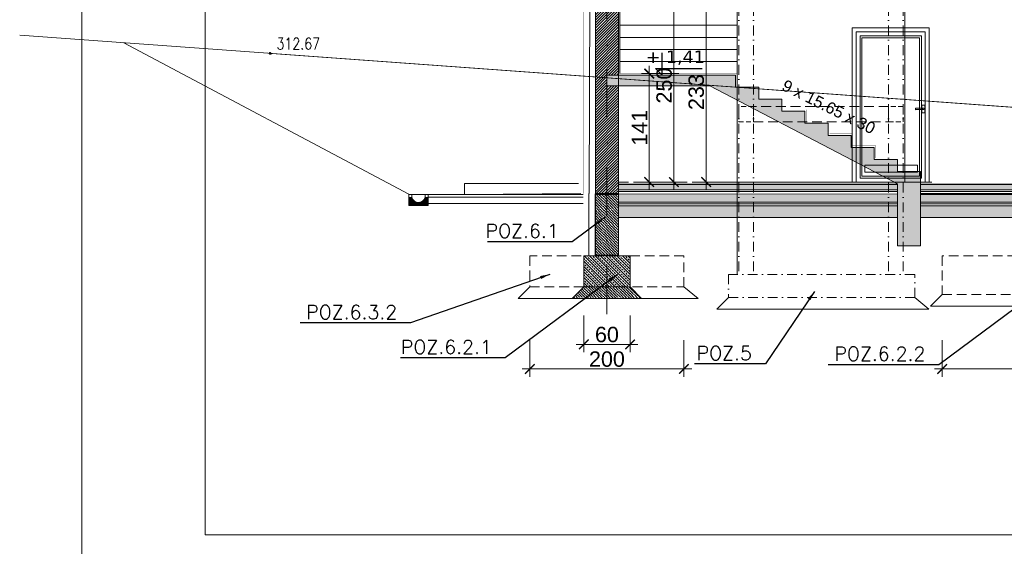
# Model space of a CAD drawing. Extents: x 4615668 to 9294084, y 5325188 to 10688993.
# Tile 207 of 256: x 4637042 to 4638320, y 5326677 to 5327361. Entities that reach past the tile are written whole.
import ezdxf
from ezdxf.lldxf.tags import DXFTag

# ---------------------------------------------------------------- set-up
doc = ezdxf.new("R2010")
doc.units = 0
doc.header["$MEASUREMENT"] = 0
doc.linetypes.add('DASHDOT', pattern=[25.4, 12.7, -6.35, 0, -6.35])
doc.linetypes.add('DASHED', pattern=[19.05, 12.7, -6.35])
for name, color, linetype in [('_', 7, 'Continuous'), ('DIM', 7, 'Continuous'), ('sciany', 1, 'Continuous'), ('TEXT', 7, 'Continuous')]:
    doc.layers.add(name, color=color, linetype=linetype)
for name, color, linetype, lineweight in [('hatch', 253, 'Continuous', 0), ('K-OPISY', 252, 'Continuous', 15), ('obrys', 252, 'Continuous', 100), ('ocieplenie', 214, 'Continuous', 13), ('Osie', 175, 'DASHDOT', 9), ('posadzka', 94, 'Continuous', 15), ('sciany - mur', 1, 'Continuous', 30), ('tynk', 252, 'Continuous', 5), ('Wymiar', 7, 'Continuous', 9)]:
    doc.layers.add(name, color=color, linetype=linetype, lineweight=lineweight)
doc.styles.add('Arial Narrow 20', font='arial.ttf', dxfattribs={"height": 20})
doc.styles.add('ARIAL_WYM50', font='arial.ttf', dxfattribs={"height": 15})
doc.styles.add('janusz', font='txt', dxfattribs={"height": 10})
doc.styles.add('Simplex', font='simplex.shx')
doc.styles.add('WYMIAR-100', font='ROMANS.shx', dxfattribs={"width": 0.8, "height": 15})
doc.linetypes.add('BATTING', pattern='A,0.00254,-2.54,[134,ltypeshp.shx,S=2.54,R=0,X=-2.54,Y=0],-5.08,[134,ltypeshp.shx,S=2.54,R=180,X=2.54,Y=0],-2.54', length=10.16254)
tags = doc.linetypes.add('DASH', pattern=[15, 10, -5]).pattern_tags.tags
tags[6:7] = [DXFTag(74, 4), DXFTag(75, 0), DXFTag(340, '0'), DXFTag(46, 0.0), DXFTag(50, 0.0), DXFTag(44, 0.0), DXFTag(45, 0.0)]
tags[4:5] = [DXFTag(74, 4), DXFTag(75, 0), DXFTag(340, '0'), DXFTag(46, 0.0), DXFTag(50, 0.0), DXFTag(44, 0.0), DXFTag(45, 0.0)]
doc.dimstyles.new('1do100 ok', dxfattribs={"dimscale": 0.5, "dimtxt": 12, "dimasz": 25, "dimexe": 20, "dimexo": 0, "dimgap": 5, "dimtad": 1, "dimdec": 0, "dimzin": 9, "dimtxsty": 'Arial Narrow 20', "dimblk": 'ARCHTICK', "dimcen": 3, "dimdle": 20, "dimclrd": 256, "dimclre": 256, "dimclrt": 256, "dimadec": 0, "dimazin": 2, "dimtfac": 1, "dimtdec": 0, "dimtix": 1, "dimtmove": 2, "dimatfit": 3, "dimldrblk": 'NONE', "dimfxl": 0, "dimtvp": 1, "dimtolj": 1, "dimtzin": 0, "dimlwd": 5, "dimlwe": 5, "dimarcsym": 0})
doc.dimstyles.new('1do50', dxfattribs={"dimscale": 5, "dimtxt": 2.5, "dimasz": 2.5, "dimexe": 2.5, "dimexo": 0.5, "dimgap": 1, "dimtad": 1, "dimdec": 1, "dimrnd": 0.5, "dimzin": 12, "dimdsep": 46, "dimtxsty": 'Simplex', "dimblk": 'OBLIQUE', "dimcen": 0.5, "dimdle": 2.5, "dimclrd": 256, "dimclre": 256, "dimclrt": 256, "dimadec": 1, "dimazin": 3, "dimtfac": 1, "dimtdec": 1, "dimtix": 1, "dimtmove": 0, "dimatfit": 3, "dimfxl": 0, "dimtolj": 1, "dimtzin": 0, "dimarcsym": 0})
pattern_1 = [(135, (-14511.8113, -5502.5394), (-4.8613591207, 1.3258252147), [6.25, -1.25, 0, -1.25])]
pattern_2 = [(135, (-17043.35, -5502.5394), (-3.535533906, -3.535533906), []), (135, (-17043.35, -5499.004), (-3.535533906, -3.535533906), [2.5, -1.25])]

# ---------------------------------------------------------------- blocks, each defined once
blk = doc.blocks.new('G$C3B9EC012')
at = {"layer": 'hatch', "lineweight": 0, "ltscale": 40, "transparency": 33554687}
h = blk.add_hatch(dxfattribs=at)
h.set_pattern_fill('ANSI31', color=256, scale=0.01)
h.set_pattern_definition([(45, (-4656707.9052002, -5332420.1342965), (-0.00088388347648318, 0.00088388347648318), [])])
edge = h.paths.add_edge_path()
edge.add_arc((1.2, 247.4), 1.23, 0, 360)
at = {"layer": 'Wymiar', "lineweight": 0, "ltscale": 40, "const_width": 1}
blk.add_lwpolyline([(1.2, 247.4), (1.2, 247.4), (2300.2, 80.4), (2855.2, 1.4)], dxfattribs=at)
at = {"layer": 'Wymiar', "lineweight": 0, "ltscale": 40}
blk.add_circle((1.2, 247.4), 1.23, dxfattribs=at)
at = {"layer": 'TEXT', "lineweight": 0, "ltscale": 40, "insert": (9.4, 267.5), "char_height": 15, "width": 99.898, "attachment_point": 1, "style": 'WYMIAR-100'}
blk.add_mtext('312.67', dxfattribs=at)
blk = doc.blocks.new('G$C05E77418')
at = {"layer": 'obrys', "lineweight": 15, "ltscale": 2}
for p, q in [((94.9, 194.9), (5.1, 194.9)), ((94.9, 194.9), (5.1, 194.9)), ((5.1, 194.9), (94.9, 194.9)), ((5.1, 194.9), (94.9, 194.9)), ((5.1, 194.9), (5.1, 0)), ((5.1, 194.9), (5.1, 0)), ((5.1, 0), (5.1, 194.9)), ((5.1, 0), (5.1, 194.9)), ((94.9, 0), (94.9, 194.9)), ((94.9, 0), (94.9, 194.9)), ((94.9, 194.9), (94.9, 0)), ((94.9, 194.9), (94.9, 0)), ((89.8, 189.8), (10.2, 189.8)), ((89.8, 189.8), (10.2, 189.8)), ((10.2, 189.8), (89.8, 189.8)), ((10.2, 189.8), (89.8, 189.8)), ((10.2, 189.8), (10.2, 5.1)), ((10.2, 189.8), (10.2, 5.1)), ((10.2, 5.1), (10.2, 189.8)), ((10.2, 5.1), (10.2, 189.8)), ((87.3, 187.3), (12.7, 187.3)), ((87.3, 187.3), (12.7, 187.3)), ((12.7, 187.3), (87.3, 187.3)), ((12.7, 187.3), (87.3, 187.3)), ((12.7, 187.3), (12.7, 7.6)), ((12.7, 187.3), (12.7, 7.6)), ((12.7, 7.6), (12.7, 187.3)), ((12.7, 7.6), (12.7, 187.3)), ((87.3, 7.6), (87.3, 187.3)), ((87.3, 7.6), (87.3, 187.3)), ((87.3, 187.3), (87.3, 7.6)), ((87.3, 187.3), (87.3, 7.6)), ((89.8, 5.1), (89.8, 189.8)), ((89.8, 5.1), (89.8, 189.8)), ((89.8, 189.8), (89.8, 5.1)), ((89.8, 189.8), (89.8, 5.1)), ((82.3, 96), (82.3, 93.9)), ((82.3, 96), (82.3, 93.9)), ((92.3, 96), (82.3, 95.9)), ((92.3, 96), (82.3, 95.9)), ((92.3, 96), (82.3, 96)), ((92.3, 96), (82.3, 96)), ((82.3, 95.9), (82.3, 94.1)), ((82.3, 95.9), (82.3, 94.1)), ((82.3, 94.1), (92.3, 94)), ((82.3, 94.1), (92.3, 94)), ((82.3, 93.9), (92.3, 94)), ((82.3, 93.9), (92.3, 94)), ((90.3, 100), (90.3, 90)), ((90.3, 100), (90.3, 90)), ((90.3, 100), (90.3, 90)), ((90.3, 100), (90.3, 90)), ((94.3, 100), (90.3, 100)), ((94.3, 100), (90.3, 100)), ((94.3, 100), (90.3, 100)), ((94.3, 100), (90.3, 100)), ((90.3, 90), (94.3, 90)), ((90.3, 90), (94.3, 90)), ((90.3, 90), (94.3, 90)), ((90.3, 90), (94.3, 90)), ((91.4, 95.3), (91.3, 95.2)), ((91.4, 95.3), (91.3, 95.2)), ((91.4, 95.3), (91.3, 95.2)), ((91.4, 95.3), (91.3, 95.2)), ((91.3, 95.2), (91.3, 95)), ((91.3, 95.2), (91.3, 95)), ((91.3, 95.2), (91.3, 95)), ((91.3, 95.2), (91.3, 95)), ((91.3, 95), (91.3, 94.8)), ((91.3, 95), (91.3, 94.8)), ((91.3, 95), (91.3, 94.8)), ((91.3, 95), (91.3, 94.8)), ((91.3, 94.8), (91.4, 94.7)), ((91.3, 94.8), (91.4, 94.7)), ((91.3, 94.8), (91.4, 94.7)), ((91.3, 94.8), (91.4, 94.7)), ((91.5, 95.5), (91.4, 95.3)), ((91.5, 95.5), (91.4, 95.3)), ((91.5, 95.5), (91.4, 95.3)), ((91.5, 95.5), (91.4, 95.3)), ((91.4, 94.7), (91.5, 94.5)), ((91.4, 94.7), (91.5, 94.5)), ((91.4, 94.7), (91.5, 94.5)), ((91.4, 94.7), (91.5, 94.5)), ((91.6, 95.6), (91.5, 95.5)), ((91.6, 95.6), (91.5, 95.5)), ((91.6, 95.6), (91.5, 95.5)), ((91.6, 95.6), (91.5, 95.5)), ((91.5, 94.5), (91.6, 94.4)), ((91.5, 94.5), (91.6, 94.4)), ((91.5, 94.5), (91.6, 94.4)), ((91.5, 94.5), (91.6, 94.4)), ((91.7, 95.8), (91.6, 95.6)), ((91.7, 95.8), (91.6, 95.6)), ((91.7, 95.8), (91.6, 95.6)), ((91.7, 95.8), (91.6, 95.6)), ((91.6, 94.4), (91.7, 94.2)), ((91.6, 94.4), (91.7, 94.2)), ((91.6, 94.4), (91.7, 94.2)), ((91.6, 94.4), (91.7, 94.2)), ((91.8, 95.9), (91.7, 95.8)), ((91.8, 95.9), (91.7, 95.8)), ((91.8, 95.9), (91.7, 95.8)), ((91.8, 95.9), (91.7, 95.8)), ((91.7, 94.2), (91.8, 94.1)), ((91.7, 94.2), (91.8, 94.1)), ((91.7, 94.2), (91.8, 94.1)), ((91.7, 94.2), (91.8, 94.1)), ((92, 95.9), (91.8, 95.9)), ((92, 95.9), (91.8, 95.9)), ((92, 95.9), (91.8, 95.9)), ((92, 95.9), (91.8, 95.9)), ((91.8, 94.1), (92, 94.1)), ((91.8, 94.1), (92, 94.1)), ((91.8, 94.1), (92, 94.1)), ((91.8, 94.1), (92, 94.1)), ((92.1, 96), (92, 95.9)), ((92.1, 96), (92, 95.9)), ((92.1, 96), (92, 95.9)), ((92.1, 96), (92, 95.9)), ((92, 94.1), (92.1, 94)), ((92, 94.1), (92.1, 94)), ((92, 94.1), (92.1, 94)), ((92, 94.1), (92.1, 94)), ((92.3, 96), (92.1, 96)), ((92.3, 96), (92.1, 96)), ((92.3, 96), (92.1, 96)), ((92.3, 96), (92.1, 96)), ((92.1, 94), (92.3, 94)), ((92.1, 94), (92.3, 94)), ((92.1, 94), (92.3, 94)), ((92.1, 94), (92.3, 94)), ((92.5, 96), (92.3, 96)), ((92.5, 96), (92.3, 96)), ((92.5, 96), (92.3, 96)), ((92.5, 96), (92.3, 96)), ((92.5, 96), (92.3, 96)), ((92.5, 96), (92.3, 96)), ((92.5, 96), (92.3, 96)), ((92.5, 96), (92.3, 96)), ((92.3, 94), (92.5, 94)), ((92.3, 94), (92.5, 94)), ((92.3, 94), (92.5, 94)), ((92.3, 94), (92.5, 94)), ((92.3, 94), (92.5, 94)), ((92.3, 94), (92.5, 94)), ((92.3, 94), (92.5, 94)), ((92.3, 94), (92.5, 94)), ((92.7, 95.9), (92.5, 96)), ((92.7, 95.9), (92.5, 96)), ((92.7, 95.9), (92.5, 96)), ((92.7, 95.9), (92.5, 96)), ((92.7, 95.9), (92.5, 96)), ((92.7, 95.9), (92.5, 96)), ((92.7, 95.9), (92.5, 96)), ((92.7, 95.9), (92.5, 96)), ((92.5, 94), (92.7, 94.1)), ((92.5, 94), (92.7, 94.1)), ((92.5, 94), (92.7, 94.1)), ((92.5, 94), (92.7, 94.1)), ((92.5, 94), (92.7, 94.1)), ((92.5, 94), (92.7, 94.1)), ((92.5, 94), (92.7, 94.1)), ((92.5, 94), (92.7, 94.1)), ((92.8, 95.9), (92.7, 95.9)), ((92.8, 95.9), (92.7, 95.9)), ((92.8, 95.9), (92.7, 95.9)), ((92.8, 95.9), (92.7, 95.9)), ((92.8, 95.9), (92.7, 95.9)), ((92.8, 95.9), (92.7, 95.9)), ((92.8, 95.9), (92.7, 95.9)), ((92.8, 95.9), (92.7, 95.9)), ((92.7, 94.1), (92.8, 94.1)), ((92.7, 94.1), (92.8, 94.1)), ((92.7, 94.1), (92.8, 94.1)), ((92.7, 94.1), (92.8, 94.1)), ((92.7, 94.1), (92.8, 94.1)), ((92.7, 94.1), (92.8, 94.1)), ((92.7, 94.1), (92.8, 94.1)), ((92.7, 94.1), (92.8, 94.1)), ((93, 95.8), (92.8, 95.9)), ((93, 95.8), (92.8, 95.9)), ((93, 95.8), (92.8, 95.9)), ((93, 95.8), (92.8, 95.9)), ((93, 95.8), (92.8, 95.9)), ((93, 95.8), (92.8, 95.9)), ((93, 95.8), (92.8, 95.9)), ((93, 95.8), (92.8, 95.9)), ((92.8, 94.1), (93, 94.2)), ((92.8, 94.1), (93, 94.2)), ((92.8, 94.1), (93, 94.2)), ((92.8, 94.1), (93, 94.2)), ((92.8, 94.1), (93, 94.2)), ((92.8, 94.1), (93, 94.2)), ((92.8, 94.1), (93, 94.2)), ((92.8, 94.1), (93, 94.2)), ((93.1, 95.6), (93, 95.8)), ((93.1, 95.6), (93, 95.8)), ((93.1, 95.6), (93, 95.8)), ((93.1, 95.6), (93, 95.8)), ((93.1, 95.6), (93, 95.8)), ((93.1, 95.6), (93, 95.8)), ((93.1, 95.6), (93, 95.8)), ((93.1, 95.6), (93, 95.8)), ((93, 94.2), (93.1, 94.4)), ((93, 94.2), (93.1, 94.4)), ((93, 94.2), (93.1, 94.4)), ((93, 94.2), (93.1, 94.4)), ((93, 94.2), (93.1, 94.4)), ((93, 94.2), (93.1, 94.4)), ((93, 94.2), (93.1, 94.4)), ((93, 94.2), (93.1, 94.4)), ((93.2, 95.5), (93.1, 95.6)), ((93.2, 95.5), (93.1, 95.6)), ((93.2, 95.5), (93.1, 95.6)), ((93.2, 95.5), (93.1, 95.6)), ((93.2, 95.5), (93.1, 95.6)), ((93.2, 95.5), (93.1, 95.6)), ((93.2, 95.5), (93.1, 95.6)), ((93.2, 95.5), (93.1, 95.6)), ((93.1, 94.4), (93.2, 94.5)), ((93.1, 94.4), (93.2, 94.5)), ((93.1, 94.4), (93.2, 94.5)), ((93.1, 94.4), (93.2, 94.5)), ((93.1, 94.4), (93.2, 94.5)), ((93.1, 94.4), (93.2, 94.5)), ((93.1, 94.4), (93.2, 94.5)), ((93.1, 94.4), (93.2, 94.5)), ((93.3, 95.3), (93.2, 95.5)), ((93.3, 95.3), (93.2, 95.5)), ((93.3, 95.3), (93.2, 95.5)), ((93.3, 95.3), (93.2, 95.5)), ((93.3, 95.3), (93.2, 95.5)), ((93.3, 95.3), (93.2, 95.5)), ((93.3, 95.3), (93.2, 95.5)), ((93.3, 95.3), (93.2, 95.5)), ((93.2, 94.5), (93.3, 94.7)), ((93.2, 94.5), (93.3, 94.7)), ((93.2, 94.5), (93.3, 94.7)), ((93.2, 94.5), (93.3, 94.7)), ((93.2, 94.5), (93.3, 94.7)), ((93.2, 94.5), (93.3, 94.7)), ((93.2, 94.5), (93.3, 94.7)), ((93.2, 94.5), (93.3, 94.7)), ((93.3, 95.2), (93.3, 95.3)), ((93.3, 95.2), (93.3, 95.3)), ((93.3, 95.2), (93.3, 95.3)), ((93.3, 95.2), (93.3, 95.3)), ((93.3, 95.2), (93.3, 95.3)), ((93.3, 95.2), (93.3, 95.3)), ((93.3, 95.2), (93.3, 95.3)), ((93.3, 95.2), (93.3, 95.3)), ((93.3, 95), (93.3, 95.2)), ((93.3, 95), (93.3, 95.2)), ((93.3, 95), (93.3, 95.2)), ((93.3, 95), (93.3, 95.2)), ((93.3, 95), (93.3, 95.2)), ((93.3, 95), (93.3, 95.2)), ((93.3, 95), (93.3, 95.2)), ((93.3, 95), (93.3, 95.2)), ((93.3, 94.8), (93.3, 95)), ((93.3, 94.8), (93.3, 95)), ((93.3, 94.8), (93.3, 95)), ((93.3, 94.8), (93.3, 95)), ((93.3, 94.8), (93.3, 95)), ((93.3, 94.8), (93.3, 95)), ((93.3, 94.8), (93.3, 95)), ((93.3, 94.7), (93.3, 94.8)), ((93.3, 94.7), (93.3, 94.8)), ((93.3, 94.7), (93.3, 94.8)), ((93.3, 94.7), (93.3, 94.8)), ((93.3, 94.7), (93.3, 94.8)), ((93.3, 94.7), (93.3, 94.8)), ((93.3, 94.7), (93.3, 94.8)), ((93.3, 94.7), (93.3, 94.8)), ((94.3, 90), (94.3, 100)), ((94.3, 90), (94.3, 100)), ((94.3, 90), (94.3, 100)), ((94.3, 90), (94.3, 100)), ((10.2, 5.1), (89.8, 5.1)), ((10.2, 5.1), (89.8, 5.1)), ((89.8, 5.1), (10.2, 5.1)), ((89.8, 5.1), (10.2, 5.1)), ((12.7, 7.6), (87.3, 7.6)), ((12.7, 7.6), (87.3, 7.6)), ((87.3, 7.6), (12.7, 7.6)), ((87.3, 7.6), (12.7, 7.6))]:
    blk.add_line(p, q, dxfattribs=at)
for points in [[(100, 0), (0, 0), (0, 200), (100, 200)], [(84.9, 21.8), (16.5, 21.8), (16.5, 12.9), (84.9, 12.9)]]:
    blk.add_lwpolyline(points, close=True, dxfattribs=at)
blk = doc.blocks.new('_ArchTick')
at = {"color": 0, "linetype": 'ByBlock', "const_width": 0.15}
blk.add_lwpolyline([(-0.5, -0.5), (0.5, 0.5)], dxfattribs=at)
blk = doc.blocks.new('*D5637')
at = {"layer": 'Defpoints', "color": 0}
for p in [(4637932.5, 5327383.4), (4637976.3, 5327383.4), (4638225.4, 5327150)]:
    blk.add_point(p, dxfattribs=at)
at = {"layer": 'DIM', "lineweight": 5, "ltscale": 40}
for p, q in [((4637932.5, 5327140), (4637932.5, 5327393.4)), ((4637976.3, 5327383.4), (4637922.5, 5327383.4)), ((4638225.4, 5327150), (4637922.5, 5327150))]:
    blk.add_line(p, q, dxfattribs=at)
at = {"layer": 'DIM', "linetype": 'ByBlock', "lineweight": 5, "xscale": 12.5, "yscale": 12.5, "zscale": 12.5}
for p, rotation in [((4637932.5, 5327383.4), 90), ((4637932.5, 5327150), 270)]:
    blk.add_blockref('_ArchTick', p, dxfattribs=dict(at, rotation=rotation))
at = {"layer": 'DIM', "lineweight": 0, "ltscale": 40, "insert": (4637919.8, 5327266.7), "char_height": 20, "attachment_point": 5, "rotation": 90, "style": 'Arial Narrow 20'}
blk.add_mtext('\\A1;233', dxfattribs=at)
blk = doc.blocks.new('_None')
blk = doc.blocks.new('Z$W@#40D3745B')
at = {"layer": '_', "lineweight": 25, "ltscale": 4}
for p, q in [((8.1, 28.4), (8.1, 0)), ((8.1, 0), (0, 8.1)), ((0, 8.1), (60.8, 8.1))]:
    blk.add_line(p, q, dxfattribs=at)
blk = doc.blocks.new('*D5649')
at = {"layer": 'Defpoints', "color": 0}
for p in [(4637858.7, 5327290.8), (4637897.3, 5327290.8), (4637897.3, 5327150)]:
    blk.add_point(p, dxfattribs=at)
at = {"layer": 'DIM', "lineweight": 5, "ltscale": 40}
for p, q in [((4637897.3, 5327290.8), (4637848.7, 5327290.8)), ((4637858.7, 5327140), (4637858.7, 5327300.8)), ((4637897.3, 5327150), (4637848.7, 5327150))]:
    blk.add_line(p, q, dxfattribs=at)
at = {"layer": 'DIM', "linetype": 'ByBlock', "lineweight": 5, "xscale": 12.5, "yscale": 12.5, "zscale": 12.5}
for p, rotation in [((4637858.7, 5327290.8), 90), ((4637858.7, 5327150), 270)]:
    blk.add_blockref('_ArchTick', p, dxfattribs=dict(at, rotation=rotation))
at = {"layer": 'DIM', "lineweight": 0, "ltscale": 40, "insert": (4637846.1, 5327220.4), "char_height": 20, "attachment_point": 5, "rotation": 90, "style": 'Arial Narrow 20'}
blk.add_mtext('\\A1;141', dxfattribs=at)
blk = doc.blocks.new('*D5650')
at = {"layer": 'Defpoints', "color": 0}
for p in [(4637884, 5327400.4), (4637890.8, 5327400.4), (4637876.9, 5327150)]:
    blk.add_point(p, dxfattribs=at)
at = {"layer": 'DIM', "lineweight": 5, "ltscale": 40}
for p, q in [((4637890.8, 5327140), (4637890.8, 5327410.4)), ((4637884, 5327400.4), (4637900.8, 5327400.4)), ((4637876.9, 5327150), (4637900.8, 5327150))]:
    blk.add_line(p, q, dxfattribs=at)
at = {"layer": 'DIM', "linetype": 'ByBlock', "lineweight": 5, "xscale": 12.5, "yscale": 12.5, "zscale": 12.5}
for p, rotation in [((4637890.8, 5327400.4), 90), ((4637890.8, 5327150), 270)]:
    blk.add_blockref('_ArchTick', p, dxfattribs=dict(at, rotation=rotation))
at = {"layer": 'DIM', "lineweight": 0, "ltscale": 40, "insert": (4637878.1, 5327275.2), "char_height": 20, "attachment_point": 5, "rotation": 90, "style": 'Arial Narrow 20'}
blk.add_mtext('\\A1;250', dxfattribs=at)
blk = doc.blocks.new('_Oblique')
at = {"color": 0, "linetype": 'ByBlock', "lineweight": -2}
blk.add_line((-0.5, -0.5), (0.5, 0.5), dxfattribs=at)
blk = doc.blocks.new('*D5656')
at = {"layer": 'Defpoints', "color": 0}
for p in [(4637703.8, 5327014), (4637903.8, 5327014), (4637903.8, 5326907.3)]:
    blk.add_point(p, dxfattribs=at)
at = {"layer": 'Wymiar', "linetype": 'Continuous', "lineweight": 5}
for p, q in [((4637703.8, 5326944.8), (4637703.8, 5326897.3)), ((4637903.8, 5326944.8), (4637903.8, 5326897.3)), ((4637693.8, 5326907.3), (4637913.8, 5326907.3))]:
    blk.add_line(p, q, dxfattribs=at)
at = {"layer": 'Wymiar', "linetype": 'ByBlock', "lineweight": 5, "xscale": 12.5, "yscale": 12.5, "zscale": 12.5, "rotation": 180}
blk.add_blockref('_ArchTick', (4637703.8, 5326907.3), dxfattribs=at)
at = {"layer": 'Wymiar', "linetype": 'ByBlock', "lineweight": 5, "xscale": 12.5, "yscale": 12.5, "zscale": 12.5}
blk.add_blockref('_ArchTick', (4637903.8, 5326907.3), dxfattribs=at)
at = {"layer": 'Wymiar', "lineweight": 0, "ltscale": 40, "insert": (4637803.8, 5326920), "char_height": 20, "attachment_point": 5, "style": 'Arial Narrow 20'}
blk.add_mtext('\\A1;200', dxfattribs=at)
blk = doc.blocks.new('*D5657')
at = {"layer": 'Defpoints', "color": 0}
for p in [(4637773.8, 5327014), (4637833.8, 5327015.9), (4637833.8, 5326939.2)]:
    blk.add_point(p, dxfattribs=at)
at = {"layer": 'Wymiar', "linetype": 'Continuous', "lineweight": 5}
for p, q in [((4637773.8, 5326976.7), (4637773.8, 5326929.2)), ((4637833.8, 5326976.7), (4637833.8, 5326929.2)), ((4637763.8, 5326939.2), (4637843.8, 5326939.2))]:
    blk.add_line(p, q, dxfattribs=at)
at = {"layer": 'Wymiar', "linetype": 'ByBlock', "lineweight": 5, "xscale": 12.5, "yscale": 12.5, "zscale": 12.5, "rotation": 180}
blk.add_blockref('_ArchTick', (4637773.8, 5326939.2), dxfattribs=at)
at = {"layer": 'Wymiar', "linetype": 'ByBlock', "lineweight": 5, "xscale": 12.5, "yscale": 12.5, "zscale": 12.5}
blk.add_blockref('_ArchTick', (4637833.8, 5326939.2), dxfattribs=at)
at = {"layer": 'Wymiar', "lineweight": 0, "ltscale": 40, "insert": (4637803.8, 5326951.9), "char_height": 20, "attachment_point": 5, "style": 'Arial Narrow 20'}
blk.add_mtext('\\A1;60', dxfattribs=at)
blk = doc.blocks.new('*D5659')
at = {"layer": 'Defpoints', "color": 0}
for p in [(4638488.8, 5327010), (4638238.8, 5327004), (4638488.8, 5326907.3)]:
    blk.add_point(p, dxfattribs=at)
at = {"layer": 'Wymiar', "linetype": 'Continuous', "lineweight": 5}
for p, q in [((4638238.8, 5326944.8), (4638238.8, 5326897.3)), ((4638488.8, 5326944.8), (4638488.8, 5326897.3)), ((4638228.8, 5326907.3), (4638498.8, 5326907.3))]:
    blk.add_line(p, q, dxfattribs=at)
at = {"layer": 'Wymiar', "linetype": 'ByBlock', "lineweight": 5, "xscale": 12.5, "yscale": 12.5, "zscale": 12.5, "rotation": 180}
blk.add_blockref('_ArchTick', (4638238.8, 5326907.3), dxfattribs=at)
at = {"layer": 'Wymiar', "linetype": 'ByBlock', "lineweight": 5, "xscale": 12.5, "yscale": 12.5, "zscale": 12.5}
blk.add_blockref('_ArchTick', (4638488.8, 5326907.3), dxfattribs=at)
at = {"layer": 'Wymiar', "lineweight": 0, "ltscale": 40, "insert": (4638363.8, 5326920), "char_height": 20, "attachment_point": 5, "style": 'Arial Narrow 20'}
blk.add_mtext('\\A1;250', dxfattribs=at)

msp = doc.modelspace()

# ---------------------------------------------------------------- hatches: boundary and pattern name
at = {"layer": 'hatch', "lineweight": 0, "ltscale": 40, "transparency": 33554687}
h = msp.add_hatch(dxfattribs=at)
h.set_pattern_fill('ANSI31', color=256, scale=20)
h.set_pattern_definition([(45, (-17043.35, -5502.5394), (-1.767766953, 1.767766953), [])])
h.paths.add_polyline_path([(4639498.783, 5327506.968), (4639483.813, 5327506.968), (4639483.813, 5327487.968), (4639498.783, 5327487.968), (4639498.783, 5327506.968)], is_closed=False)
h.paths.add_polyline_path([(4639483.813, 5327506.968), (4639468.783, 5327506.968), (4639468.783, 5327487.968), (4639483.813, 5327487.968), (4639483.813, 5327506.968)], is_closed=False)
h.paths.add_polyline_path([(4637803.783, 5327833.009), (4637803.783, 5327487.944), (4637818.783, 5327487.944), (4637818.796, 5327833.009), (4637803.783, 5327833.009)], is_closed=False)
h.paths.add_polyline_path([(4637788.783, 5327437.968), (4637788.783, 5327383.413), (4637803.783, 5327383.413), (4637803.783, 5327437.968), (4637788.783, 5327437.968)], is_closed=False)
h.paths.add_polyline_path([(4637803.783, 5327437.968), (4637803.783, 5327383.413), (4637818.783, 5327383.413), (4637818.783, 5327437.968), (4637803.783, 5327437.968)], is_closed=False)
h.paths.add_polyline_path([(4637803.783, 5327383.413), (4637788.783, 5327383.413), (4637788.783, 5327146.968), (4637803.783, 5327146.968), (4637803.783, 5327383.413)], is_closed=False)
h.paths.add_polyline_path([(4637803.783, 5327383.413), (4637803.783, 5327288.848), (4637818.783, 5327288.848), (4637818.783, 5327383.413), (4637803.783, 5327383.413)], is_closed=False)
h.paths.add_polyline_path([(4637818.783, 5327274.848), (4637803.783, 5327274.848), (4637803.783, 5327146.968), (4637818.783, 5327146.968), (4637818.783, 5327274.848)], is_closed=False)
h.paths.add_polyline_path([(4637818.783, 5327134.978), (4637818.783, 5327146.968), (4637803.783, 5327146.968), (4637803.783, 5327134.978), (4637818.783, 5327134.978)], is_closed=False)
h.paths.add_polyline_path([(4637803.783, 5327134.978), (4637803.783, 5327146.968), (4637788.783, 5327146.968), (4637788.783, 5327134.978), (4637803.783, 5327134.978)], is_closed=False)
h = msp.add_hatch(dxfattribs=at)
h.set_pattern_fill('ANSI33', color=256, scale=20, angle=90)
h.set_pattern_definition(pattern_2)
h.paths.add_polyline_path([(4638210.813, 5327066.968), (4638180.813, 5327066.968), (4638180.813, 5327147.839), (4637937.381, 5327274.848), (4637803.783, 5327274.848), (4637803.783, 5327288.848), (4637970.813, 5327288.848), (4637970.813, 5327273.195), (4638000.813, 5327273.195), (4638000.813, 5327257.543), (4638030.813, 5327257.543), (4638030.813, 5327241.891), (4638060.813, 5327241.891), (4638060.813, 5327226.239), (4638090.813, 5327226.239), (4638090.813, 5327210.587), (4638120.813, 5327210.587), (4638120.813, 5327194.935), (4638150.813, 5327194.935), (4638150.813, 5327179.282), (4638180.813, 5327179.282), (4638180.813, 5327163.63), (4638210.813, 5327163.63)])
h = msp.add_hatch(dxfattribs=at)
h.set_pattern_fill('ANSI36', color=256, scale=20, angle=90)
h.set_pattern_definition(pattern_1)
h.paths.add_polyline_path([(4637818.783, 5327133.978), (4637818.783, 5327123.968), (4637972.813, 5327123.968), (4637972.813, 5327134.477), (4637803.783, 5327134.478), (4637803.783, 5327133.978), (4637818.783, 5327133.978)], is_closed=False)
h.paths.add_polyline_path([(4638169.323, 5327134.476), (4637993.854, 5327134.477), (4637993.854, 5327123.968), (4638169.323, 5327123.968), (4638169.323, 5327134.476)], is_closed=False)
h.paths.add_polyline_path([(4637974.813, 5327123.968), (4637993.854, 5327123.968), (4637993.854, 5327134.477), (4637974.813, 5327134.477), (4637974.813, 5327123.968)], is_closed=False)
h.paths.add_polyline_path([(4637972.813, 5327123.968), (4637974.813, 5327123.968), (4637974.813, 5327134.477), (4637972.813, 5327134.477), (4637972.813, 5327123.968)], is_closed=False)
h.paths.add_polyline_path([(4638180.813, 5327123.968), (4638180.813, 5327134.476), (4638169.323, 5327134.476), (4638169.323, 5327123.968), (4638180.813, 5327123.968)], is_closed=False)
h.paths.add_polyline_path([(4638180.813, 5327139.968), (4638180.813, 5327146.967), (4638169.323, 5327146.968), (4638169.323, 5327139.968), (4638180.813, 5327139.968)], is_closed=False)
h.paths.add_polyline_path([(4638169.323, 5327146.967), (4637993.854, 5327146.968), (4637993.854, 5327139.968), (4638169.323, 5327139.968), (4638169.323, 5327146.968)], is_closed=False)
h.paths.add_polyline_path([(4637993.854, 5327139.968), (4637993.854, 5327146.968), (4637974.813, 5327146.968), (4637974.813, 5327139.968), (4637993.854, 5327139.968)], is_closed=False)
h.paths.add_polyline_path([(4637974.813, 5327146.968), (4637972.813, 5327146.968), (4637972.813, 5327139.968), (4637974.813, 5327139.968), (4637974.813, 5327146.968)], is_closed=False)
h.paths.add_polyline_path([(4637972.813, 5327139.968), (4637972.813, 5327146.968), (4637818.783, 5327146.968), (4637818.783, 5327139.968), (4637972.813, 5327139.968)], is_closed=False)
h = msp.add_hatch(dxfattribs=at)
h.set_pattern_fill('ANSI36', color=256, scale=20, angle=90)
h.set_pattern_definition([(135, (-17043.35, -5502.5394), (-4.8613591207, 1.3258252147), [6.25, -1.25, 0, -1.25])])
h.paths.add_polyline_path([(4638928.813, 5327139.968), (4638928.813, 5327146.968), (4638378.781, 5327146.968), (4638378.781, 5327139.968), (4638928.813, 5327139.968)], is_closed=False)
h.paths.add_polyline_path([(4638210.813, 5327146.968), (4638210.813, 5327139.968), (4638348.781, 5327139.968), (4638348.781, 5327146.968), (4638210.813, 5327146.968)], is_closed=False)
h.paths.add_polyline_path([(4638348.781, 5327133.968), (4638210.813, 5327133.968), (4638210.813, 5327123.968), (4638348.781, 5327123.968), (4638348.781, 5327133.968)], is_closed=False)
h.paths.add_polyline_path([(4638928.813, 5327123.968), (4638928.813, 5327133.968), (4638378.781, 5327133.968), (4638378.781, 5327123.968), (4638928.813, 5327123.968)], is_closed=False)
h.paths.add_polyline_path([(4638958.813, 5327123.968), (4639468.783, 5327123.968), (4639468.783, 5327133.968), (4638958.813, 5327133.968), (4638958.813, 5327123.968)], is_closed=False)
h.paths.add_polyline_path([(4639468.783, 5327139.968), (4639468.783, 5327146.968), (4638958.813, 5327146.968), (4638958.813, 5327139.968), (4639468.783, 5327139.968)], is_closed=False)
h = msp.add_hatch(dxfattribs=at)
h.set_pattern_fill('ANSI31', color=251)
h.set_pattern_definition([(45, (-5291.29249, -11963.51632), (-0.0883883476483, 0.0883883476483), [])])
h.paths.add_polyline_path([(4637546.783, 5327129.732), (4637546.783, 5327119.354), (4637571.783, 5327119.354), (4637571.783, 5327129.732), (4637567.783, 5327129.732, -0.75033816), (4637550.783, 5327129.732), (4637546.783, 5327129.732)], is_closed=False)
h = msp.add_hatch(dxfattribs=at)
h.set_pattern_fill('ANSI36', color=256, scale=20, angle=90)
h.set_pattern_definition(pattern_1)
h.paths.add_polyline_path([(4637818.783, 5327054.98), (4637818.783, 5327121.478), (4637803.783, 5327121.478), (4637803.783, 5327054.98), (4637818.783, 5327054.98)], is_closed=False)
h.paths.add_polyline_path([(4637788.783, 5327121.478), (4637788.783, 5327054.98), (4637803.783, 5327054.98), (4637803.783, 5327121.478), (4637788.783, 5327121.478)], is_closed=False)
h.paths.add_polyline_path([(4637803.783, 5327121.478), (4637818.783, 5327121.478), (4637818.783, 5327133.978), (4637803.783, 5327133.978), (4637803.783, 5327121.478)], is_closed=False)
h.paths.add_polyline_path([(4637788.783, 5327121.478), (4637803.783, 5327121.478), (4637803.721, 5327133.978), (4637788.721, 5327133.978), (4637788.783, 5327121.478)], is_closed=False)
at = {"layer": 'hatch', "lineweight": 0, "ltscale": 40}
h = msp.add_hatch(dxfattribs=at)
h.set_pattern_fill('AR-CONC', color=256)
h.set_pattern_definition([(50, (-11669.256, -5532.6), (7.172601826, -0.62752135), [0.75, -8.25]), (355, (-11669.256, -5532.6), (-1.387513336, 7.521921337), [0.6, -6.6]), (100.45144446, (-11668.6584, -5532.6524), (5.785088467, 6.89439991), [0.63740192, -7.01142112]), (46.1842, (-11669.256, -5530.6), (10.672413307, -1.655192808), [1.125, -12.375]), (96.63563549, (-11668.367, -5530.738), (9.346619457, 9.741186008), [0.95610342, -10.5171376]), (351.18416399, (-11669.256, -5530.6), (9.34661945, 9.741186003), [0.9, -9.90000001]), (21, (-11668.256, -5531.1), (5.969070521, -4.0261889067), [0.75, -8.25]), (326, (-11668.256, -5531.1), (2.433153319, 7.2515004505), [0.6, -6.6]), (71.45144474, (-11667.7586, -5531.436), (8.402223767, 3.225311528), [0.6374019, -7.01142112]), (37.5, (-11669.256, -5532.6001), (0.1215985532, 3.3289385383), [0, -6.52, 0, -6.7, 0, -6.625]), (7.5, (-11669.256, -5532.6), (2.6306953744, 3.9441171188), [0, -3.82, 0, -6.37, 0, -2.525]), (327.5, (-11671.486, -5532.6001), (5.3382243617, -0.2255487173), [0, -2.5, 0, -7.8, 0, -10.35]), (317.5, (-11672.486, -5532.6), (5.8318616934, 1.0010498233), [0, -3.25, 0, -5.18, 0, -7.35])])
h.paths.add_polyline_path([(4638210.813, 5327118.968), (4638210.813, 5327103.968), (4638348.781, 5327103.968), (4638348.781, 5327118.968)])
h.paths.add_polyline_path([(4637818.783, 5327103.968), (4637818.783, 5327118.968), (4638180.813, 5327118.968), (4638180.813, 5327103.968)])
h.paths.add_polyline_path([(4638378.781, 5327118.968), (4638378.781, 5327103.968), (4638928.813, 5327103.968), (4638928.813, 5327118.968), (4638378.781, 5327118.968)], is_closed=False)
h.paths.add_polyline_path([(4638958.813, 5327118.968), (4638958.813, 5327103.968), (4639468.783, 5327103.968), (4639468.783, 5327118.968), (4638958.813, 5327118.968)], is_closed=False)
at = {"layer": 'hatch', "lineweight": 0, "ltscale": 40, "transparency": 33554687}
h = msp.add_hatch(dxfattribs=at)
h.set_pattern_fill('ANSI33', color=256, scale=20, angle=90)
h.set_pattern_definition(pattern_2)
h.paths.add_polyline_path([(4637773.783, 5327013.98), (4637833.783, 5327013.98), (4637833.783, 5327053.98), (4637773.783, 5327053.98)])
h = msp.add_hatch(dxfattribs=at)
h.set_pattern_fill('ANSI36', color=256, scale=20, angle=90)
h.set_pattern_definition([(135, (-14511.8113, -5502.3051), (-4.8613591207, 1.3258252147), [6.25, -1.25, 0, -1.25])])
h.paths.add_polyline_path([(4637803.813, 5327014.215), (4637773.783, 5327014.215), (4637758.783, 5326999.215), (4637803.813, 5326999.215), (4637803.813, 5327014.215)], is_closed=False)
h.paths.add_polyline_path([(4637803.813, 5327014.215), (4637803.813, 5326999.215), (4637848.783, 5326999.215), (4637833.783, 5327014.215), (4637803.813, 5327014.215)], is_closed=False)

# ---------------------------------------------------------------- linework, layer by layer
at = {"color": 3, "lineweight": 0, "ltscale": 40}
for p, q in [((4637972.813, 5327353.456), (4637820.762, 5327353.456)), ((4637972.813, 5327337.804), (4637820.762, 5327337.804)), ((4637972.813, 5327322.152), (4637820.762, 5327322.152)), ((4637972.813, 5327306.5), (4637820.762, 5327306.5))]:
    msp.add_line(p, q, dxfattribs=at)
at = {"lineweight": 0, "ltscale": 40}
for p, q in [((4637041.574, 5327340.591), (4639665.783, 5327149.967)), ((4637546.783, 5327134.224), (4637176.783, 5327330.769)), ((4637618.783, 5327147.967), (4637618.783, 5327133.967)), ((4637618.783, 5327147.967), (4637766.783, 5327147.967)), ((4637546.783, 5327133.967), (4637772.783, 5327133.967)), ((4637618.783, 5327133.967), (4637769.783, 5327134.89))]:
    msp.add_line(p, q, dxfattribs=at)
at = {"color": 92, "linetype": 'DASHED', "lineweight": 0}
msp.add_line((4638212.813, 5327149.968), (4637818.783, 5327149.968), dxfattribs=at)
at = {"color": 1, "lineweight": 0, "ltscale": 40}
for p, q in [((4638100.486, 5327146.968), (4638180.813, 5327146.968)), ((4638210.813, 5327146.968), (4638302.391, 5327146.968))]:
    msp.add_line(p, q, dxfattribs=at)
for points in [[(4637788.783, 5327134.978), (4637818.783, 5327134.978), (4637818.783, 5327437.968), (4637788.783, 5327437.968)], [(4638210.813, 5327066.968), (4638180.813, 5327066.968), (4638180.813, 5327147.839), (4637937.381, 5327274.848), (4637803.783, 5327274.848), (4637803.783, 5327288.848), (4637970.813, 5327288.848), (4637970.813, 5327273.195), (4638000.813, 5327273.195), (4638000.813, 5327257.543), (4638030.813, 5327257.543), (4638030.813, 5327241.891), (4638060.813, 5327241.891), (4638060.813, 5327226.239), (4638090.813, 5327226.239), (4638090.813, 5327210.587), (4638120.813, 5327210.587), (4638120.813, 5327194.935), (4638150.813, 5327194.935), (4638150.813, 5327179.282), (4638180.813, 5327179.282), (4638180.813, 5327163.63), (4638210.813, 5327163.63)], [(4637788.783, 5327054.98), (4637818.783, 5327054.98), (4637818.783, 5327133.978), (4637788.783, 5327133.978)], [(4637773.783, 5327013.98), (4637833.783, 5327013.98), (4637833.783, 5327053.98), (4637773.783, 5327053.98)]]:
    msp.add_lwpolyline(points, close=True, dxfattribs=at)
at = {"color": 1, "linetype": 'DASHED', "lineweight": 0, "ltscale": 0.5}
for points in [[(4637974.813, 5327227.978), (4637993.854, 5327227.978), (4637993.854, 5327247.944), (4637974.813, 5327247.944)], [(4638169.241, 5327228.003), (4638188.282, 5327228.003), (4638188.282, 5327247.969), (4638169.241, 5327247.969)]]:
    msp.add_lwpolyline(points, close=True, dxfattribs=at)
at = {"color": 1, "linetype": 'DASHED', "lineweight": 0}
msp.add_lwpolyline([(4637993.854, 5327227.978), (4638169.241, 5327227.978), (4638169.241, 5327247.969), (4637993.854, 5327247.969)], close=True, dxfattribs=at)
at = {"linetype": 'DASH', "lineweight": 0}
for points in [[(4637703.783, 5327013.97), (4637688.783, 5326998.97), (4637922.105, 5326998.914), (4637903.783, 5327013.97)], [(4637773.783, 5327013.98), (4637758.783, 5326998.98), (4637848.783, 5326998.98), (4637833.783, 5327013.98)], [(4637961.575, 5326999.978), (4637946.575, 5326984.978), (4638221.686, 5326984.922), (4638203.364, 5326999.978)], [(4638238.781, 5327003.97), (4638223.781, 5326988.97), (4638507.102, 5326988.914), (4638488.781, 5327003.97)]]:
    msp.add_lwpolyline(points, dxfattribs=at)
at = {"layer": 'hatch', "linetype": 'BATTING', "lineweight": 0, "ltscale": 0.75}
for p, q in [((4637783.474, 5327991.649), (4637780.796, 5327134.978)), ((4637780.283, 5327134.978), (4637780.283, 5327053.98))]:
    msp.add_line(p, q, dxfattribs=at)
at = {"layer": 'hatch', "linetype": 'BATTING', "lineweight": 0, "ltscale": 0.2}
for p, q in [((4638180.813, 5327137.558), (4637818.783, 5327137.558)), ((4638349.428, 5327137.558), (4638210.813, 5327137.558)), ((4638180.813, 5327121.558), (4637818.783, 5327121.558)), ((4638349.428, 5327121.558), (4638210.813, 5327121.558))]:
    msp.add_line(p, q, dxfattribs=at)
at = {"layer": 'hatch', "color": 251, "lineweight": 0, "ltscale": 40}
for p, q in [((4637546.783, 5327129.732), (4637546.783, 5327133.967)), ((4637550.783, 5327129.732), (4637550.783, 5327133.967)), ((4637567.783, 5327129.732), (4637567.783, 5327133.967)), ((4637571.783, 5327129.732), (4637571.783, 5327133.967))]:
    msp.add_line(p, q, dxfattribs=at)
at = {"layer": 'hatch', "color": 252}
for points in [[(4637122.377, 5326662.083), (4640272.377, 5326662.083), (4640272.377, 5328147.083), (4637122.377, 5328147.083)], [(4637122.377, 5326662.083), (4640272.377, 5326662.083), (4640272.377, 5328147.083), (4637122.377, 5328147.083)], [(4637282.377, 5328117.083), (4640242.377, 5328117.083), (4640242.377, 5326692.083), (4637282.377, 5326692.083)]]:
    msp.add_lwpolyline(points, close=True, dxfattribs=at)
at = {"layer": 'hatch', "color": 251, "lineweight": 0, "ltscale": 40}
for points in [[(4637550.783, 5327129.732), (4637546.783, 5327129.732), (4637546.783, 5327119.354), (4637571.783, 5327119.354), (4637571.783, 5327129.732), (4637567.783, 5327129.732)], [(4637772.783, 5327130.199), (4637571.783, 5327130.199), (4637571.783, 5327122.199), (4637772.783, 5327122.199)]]:
    msp.add_lwpolyline(points, dxfattribs=at)
msp.add_arc((4637559.283, 5327132.207), 8.853, 196.235409, 343.764591, dxfattribs=at)
at = {"layer": 'ocieplenie', "lineweight": 0, "ltscale": 40}
for points, const_width in [([(4637788.783, 5327134.968), (4637766.783, 5327134.968), (4637766.783, 5327991.649), (4637788.808, 5327991.649)], 0.1), ([(4637769.783, 5327134.968), (4637769.783, 5327134.968), (4637769.783, 5327991.649), (4637788.808, 5327991.649)], 0.1), ([(4637771.783, 5327134.968), (4637771.783, 5327134.968), (4637771.783, 5327991.649), (4637788.808, 5327991.649)], 0.1), ([(4637773.783, 5327134.978), (4637773.783, 5327134.978), (4637773.783, 5327991.649), (4637788.808, 5327991.649)], 0.3)]:
    msp.add_lwpolyline(points, dxfattribs=dict(at, const_width=const_width))
at = {"layer": 'ocieplenie', "lineweight": 0, "ltscale": 40, "const_width": 0.2}
msp.add_lwpolyline([(4637787.783, 5327053.98), (4637772.783, 5327053.98), (4637772.783, 5327134.978), (4637787.783, 5327134.978)], close=True, dxfattribs=at)
at = {"layer": 'Osie', "lineweight": 0, "ltscale": 5}
msp.add_line((4637803.783, 5328058.589), (4637803.783, 5326928.827), dxfattribs=at)
at = {"layer": 'posadzka', "lineweight": 0, "ltscale": 40}
msp.add_lwpolyline([(4639503.383, 5327149.968, 0.15, 0.15, 0), (4638212.813, 5327149.968, 0.15, 0.15, 0), (4638212.813, 5327165.63, 0.15, 0.15, 0), (4638182.813, 5327165.63, 0.15, 0.15, 0), (4638182.813, 5327181.282, 0.15, 0.15, 0), (4638152.813, 5327181.282, 0.15, 0.15, 0), (4638152.813, 5327196.935, 0.15, 0.15, 0), (4638122.813, 5327196.935, 0.15, 0.15, 0), (4638122.813, 5327212.587, 0.15, 0.15, 0), (4638092.813, 5327212.587, 0.15, 0.15, 0), (4638092.813, 5327228.239, 0.15, 0.15, 0), (4638062.813, 5327228.239, 0.15, 0.15, 0), (4638062.813, 5327243.891, 0.15, 0.15, 0), (4638032.813, 5327243.891, 0.15, 0.15, 0), (4638032.813, 5327259.543, 0.15, 0.15, 0), (4638002.813, 5327259.543, 0.15, 0.15, 0), (4638002.813, 5327275.195, 0.15, 0.15, 0), (4637972.813, 5327275.195, 0.15, 0.15, 0), (4637972.813, 5327290.848, 0.15, 0.15, 0), (4637820.762, 5327290.848, 0.15, 0.15, 0)], format="xyseb", dxfattribs=at)
at = {"layer": 'sciany', "ltscale": 40}
for p, q in [((4638180.813, 5327146.967), (4637818.783, 5327146.968)), ((4638349.428, 5327146.968), (4638210.813, 5327146.968)), ((4638349.505, 5327146.967), (4638210.813, 5327146.967))]:
    msp.add_line(p, q, dxfattribs=at)
at = {"layer": 'sciany', "lineweight": 0, "ltscale": 40}
for p, q in [((4638180.813, 5327139.968), (4637818.783, 5327139.968)), ((4638349.428, 5327139.968), (4638210.813, 5327139.968)), ((4637788.783, 5327134.978), (4637818.783, 5327134.978)), ((4638379.428, 5327134.968), (4638210.813, 5327134.968)), ((4639089.931, 5327133.968), (4638210.813, 5327133.968)), ((4638180.813, 5327123.968), (4637818.783, 5327123.968)), ((4638180.813, 5327118.968), (4637818.783, 5327118.968)), ((4638349.428, 5327123.968), (4638210.813, 5327123.968)), ((4638349.428, 5327118.968), (4638210.813, 5327118.968)), ((4638180.813, 5327103.968), (4637818.783, 5327103.968)), ((4638349.428, 5327103.968), (4638210.813, 5327103.968))]:
    msp.add_line(p, q, dxfattribs=at)
at = {"layer": 'sciany - mur', "linetype": 'DASHDOT', "lineweight": 0}
for p, q in [((4637974.813, 5327863.012), (4637974.813, 5327029.978)), ((4637993.854, 5327863.012), (4637993.854, 5327029.978)), ((4638169.323, 5327863.012), (4638169.323, 5327029.978)), ((4638188.364, 5327863.012), (4638188.364, 5327029.978))]:
    msp.add_line(p, q, dxfattribs=at)
at = {"layer": 'sciany - mur', "color": 252, "linetype": 'DASHDOT', "lineweight": 0}
for points in [[(4637818.741, 5327054.47, 1, 1, 0), (4637788.283, 5327054.47, 1, 1, 0), (4637788.283, 5327134.478, 1, 1, 0), (4638180.813, 5327134.476, 0, 0, 0)], [(4638210.813, 5327134.475, 1, 1, 0), (4639499.343, 5327134.468, 1, 1, 0), (4639499.343, 5327054.605, 1, 1, 0), (4639468.794, 5327054.47, 1, 1, 0)]]:
    msp.add_lwpolyline(points, format="xyseb", dxfattribs=at)
at = {"layer": 'sciany - mur', "linetype": 'DASHDOT', "lineweight": 0}
msp.add_lwpolyline([(4637961.575, 5326999.978), (4638203.364, 5326999.978), (4638203.364, 5327029.978), (4637961.575, 5327029.978)], close=True, dxfattribs=at)
at = {"layer": 'tynk', "lineweight": 0, "ltscale": 40}
for p, q in [((4637972.813, 5327863.012), (4637972.813, 5327029.978)), ((4638190.364, 5327149.968), (4638190.364, 5327817.434))]:
    msp.add_line(p, q, dxfattribs=at)
msp.add_lwpolyline([(4637820.762, 5327290.848), (4637820.762, 5327814.955)], dxfattribs=at)
at = {"layer": 'Wymiar', "color": 1, "linetype": 'DASHED', "lineweight": 0}
for points in [[(4637703.783, 5327013.97), (4637903.783, 5327013.97), (4637903.783, 5327053.97), (4637703.783, 5327053.97)], [(4638238.781, 5327003.97), (4638488.781, 5327003.97), (4638488.781, 5327053.97), (4638238.781, 5327053.97)]]:
    msp.add_lwpolyline(points, close=True, dxfattribs=at)

# ---------------------------------------------------------------- block references
at = {"lineweight": 0, "ltscale": 40}
msp.add_blockref('G$C05E77418', (4638122.158, 5327149.968), dxfattribs=at)
at = {"layer": 'sciany', "linetype": 'Continuous'}
msp.add_blockref('Z$W@#40D3745B', (4637866.81, 5327289.32), dxfattribs=at)
at = {"layer": 'Wymiar', "lineweight": 0, "ltscale": 40}
msp.add_blockref('G$C3B9EC012', (4637365.555, 5327069.595), dxfattribs=at)
msp.add_blockref('G$C3B9EC012', (4637365.555, 5327069.595), dxfattribs=at)

# ---------------------------------------------------------------- texts
at = {"layer": '_', "lineweight": 25, "ltscale": 4, "insert": (4637854.287, 5327320.621), "char_height": 16, "width": 225.87846, "attachment_point": 1, "rotation": 359.978522, "style": 'janusz'}
msp.add_mtext('{\\W1.2;\\fTahoma|b0|i0|c238|p34;+ 1,41 }', dxfattribs=at)
at = {"layer": 'K-OPISY', "char_height": 18, "attachment_point": 9, "style": 'Simplex'}
for s, insert in [('{\\C0;POZ.6.1}', (4637741.23, 5327077.467)), ('{\\C0;POZ.6.3.2}', (4637531.507, 5326972.076)), ('{\\C0;POZ.6.2.1}', (4637654.352, 5326926.806)), ('{\\C0;POZ.5}', (4637991.962, 5326918.829)), ('{\\C0;POZ.6.2.2}', (4638217.108, 5326917.84))]:
    msp.add_mtext(s, dxfattribs=dict(at, insert=insert))
at = {"layer": 'sciany', "color": 251, "ltscale": 40, "insert": (4638036.164, 5327283.573), "char_height": 15, "width": 191.1449, "attachment_point": 1, "rotation": 333.589083, "style": 'ARIAL_WYM50'}
msp.add_mtext('\\A1;{\\C0;9 x 15.65 x 30}', dxfattribs=at)

# ---------------------------------------------------------------- dimensions: what is measured, and where the dimension line sits
at = {"layer": 'DIM', "color": 1, "lineweight": 0, "ltscale": 40}
for base, p1, p2, override, picture, middle in [((4637890.831, 5327400.413), (4637876.861, 5327149.968), (4637884.03, 5327400.413), {"dimfxl": 1, "dimfxlon": 0}, '*D5650', (4637878.119, 5327275.19)), ((4637932.517, 5327383.413), (4638225.389, 5327149.968), (4637976.309, 5327383.413), {"dimtxsty": 'Arial Narrow 20', "dimldrblk": 'None', "dimfxl": 1, "dimfxlon": 0}, '*D5637', (4637919.799, 5327266.69)), ((4637858.674, 5327290.848), (4637897.276, 5327149.968), (4637897.276, 5327290.848), {"dimfxl": 1, "dimfxlon": 0}, '*D5649', (4637846.133, 5327220.408))]:
    dim = msp.add_linear_dim(base=base, p1=p1, p2=p2, angle=90, dimstyle='1do100 ok', override=override, dxfattribs=at)
    dim.commit()
    dim.dimension.update_dxf_attribs({"geometry": picture, "text_midpoint": middle})
at = {"layer": 'Wymiar', "color": 31, "linetype": 'Continuous', "lineweight": 0}
for base, p1, p2, picture, middle in [((4637903.783, 5326907.312), (4637703.783, 5327013.97), (4637903.783, 5327013.97), '*D5656', (4637803.783, 5326920.023)), ((4637833.783, 5326939.226), (4637773.783, 5327013.98), (4637833.783, 5327015.945), '*D5657', (4637803.783, 5326951.937)), ((4638488.781, 5326907.312), (4638238.781, 5327003.97), (4638488.781, 5327010.026), '*D5659', (4638363.781, 5326920.023))]:
    dim = msp.add_linear_dim(base=base, p1=p1, p2=p2, dimstyle='1do100 ok', override={"dimtxsty": 'Arial Narrow 20', "dimldrblk": 'None'}, dxfattribs=at)
    dim.commit()
    dim.dimension.update_dxf_attribs({"geometry": picture, "text_midpoint": middle})

# ---------------------------------------------------------------- leaders
at = {"layer": 'K-OPISY', "annotation_type": 0, "has_hookline": 1, "hookline_direction": 1}
for points, text_width in [([(4637801.099, 5327103.968), (4637758.73, 5327072.467), (4637746.23, 5327072.467)], 92.571), ([(4637729.536, 5327030.129), (4637549.007, 5326967.076), (4637536.507, 5326967.076)], 126), ([(4637817.544, 5327030.124), (4637671.852, 5326921.806), (4637659.352, 5326921.806)], 118.286), ([(4638380.3, 5327021.158), (4638234.608, 5326912.84), (4638222.108, 5326912.84)], 126), ([(4638073.187, 5327007.944), (4638009.462, 5326913.829), (4637996.962, 5326913.829)], 74.571)]:
    msp.add_leader(points, dimstyle='1do50', override={"dimgap": 1, "dimtad": 1}, dxfattribs=dict(at, text_width=text_width))

doc.saveas('drawing.dxf')
